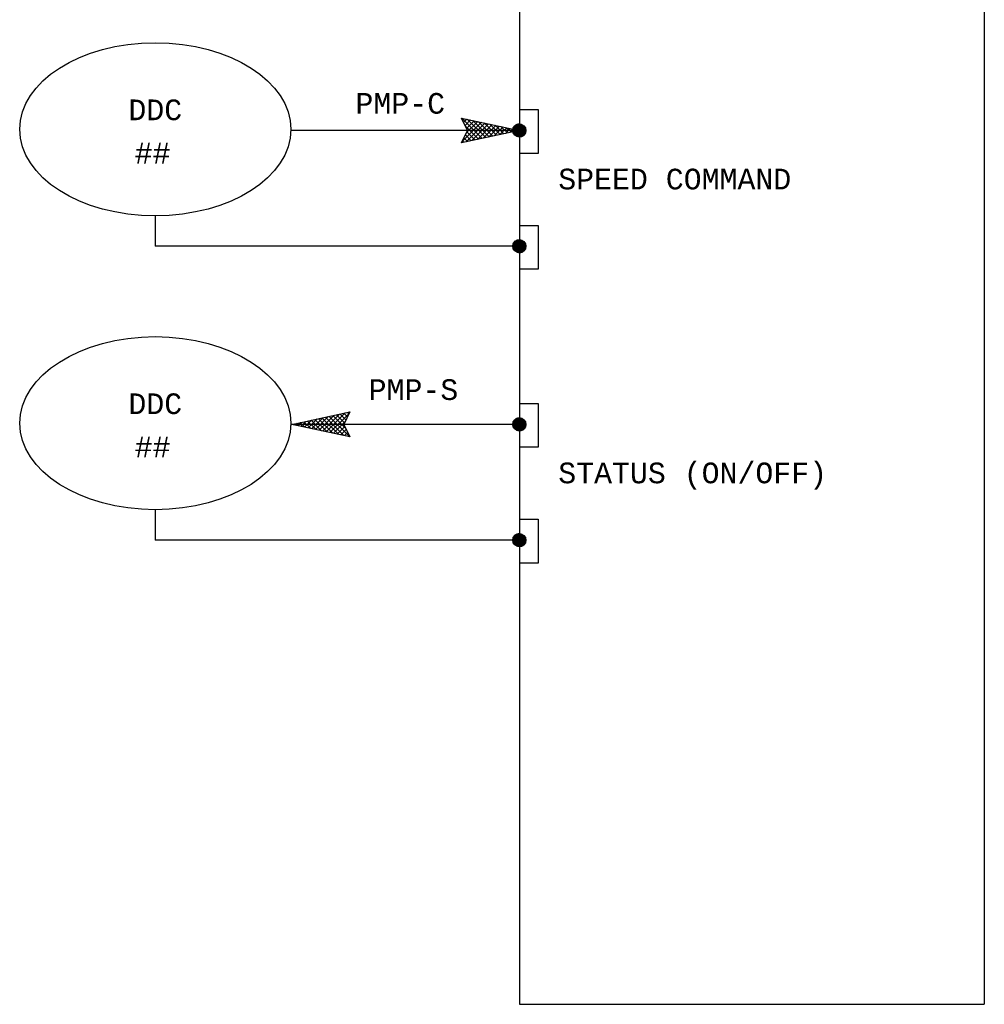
# Model space of a CAD drawing. Header units: inches. Extents: x 12.5 to 32.2, y 0.5 to 16.
# Tile 1 of 2: x 12.5 to 17.2, y 6.4 to 11.2. Entities that reach past the tile are written whole.
import ezdxf
from ezdxf.enums import TextEntityAlignment as Align

# ---------------------------------------------------------------- set-up
doc = ezdxf.new("R2010")
doc.units = ezdxf.units.IN
doc.header["$MEASUREMENT"] = 0
doc.layers.add('M-ANNO-SYMB', color=6, linetype='Continuous', lineweight=30)
doc.layers.add('M-ANNO-TEXT', color=2, linetype='Continuous', lineweight=30)
doc.styles.add('CONTROLTXT', font='monotxt.shx')

# ---------------------------------------------------------------- blocks, each defined once
blk = doc.blocks.new('*U6')
at = {"color": 0}
for p, q in [((10.4849, 6.9662), (10.5488, 7.0301)), ((10.4849, 6.967), (10.5479, 7.0301)), ((10.4849, 6.9644), (10.5505, 7.03)), ((10.4849, 6.9653), (10.5496, 7.03)), ((10.4849, 6.9679), (10.547, 7.03)), ((10.4849, 6.9688), (10.5461, 7.03)), ((10.4849, 6.9698), (10.5452, 7.03)), ((10.485, 6.9636), (10.5514, 7.03)), ((10.485, 6.9627), (10.5522, 7.0299)), ((10.485, 6.9707), (10.5442, 7.0299)), ((10.4851, 6.9619), (10.553, 7.0299)), ((10.4851, 6.9716), (10.5433, 7.0299)), ((10.4851, 6.9611), (10.5538, 7.0298)), ((10.4851, 6.9726), (10.5423, 7.0298)), ((10.4852, 6.9603), (10.5546, 7.0297)), ((10.4852, 6.9736), (10.5413, 7.0297)), ((10.4853, 6.9595), (10.5554, 7.0296)), ((10.4854, 6.9746), (10.5403, 7.0296)), ((10.4854, 6.9587), (10.5562, 7.0295)), ((10.4855, 6.9579), (10.557, 7.0294)), ((10.4855, 6.9756), (10.5393, 7.0294)), ((10.4856, 6.9572), (10.5578, 7.0293)), ((10.4856, 6.9766), (10.5383, 7.0293)), ((10.4857, 6.9564), (10.5585, 7.0292)), ((10.4858, 6.9777), (10.5372, 7.0291)), ((10.4859, 6.9556), (10.5593, 7.0291)), ((10.486, 6.9549), (10.56, 7.0289)), ((10.486, 6.9788), (10.5361, 7.0289)), ((10.4861, 6.9542), (10.5608, 7.0288)), ((10.4862, 6.9799), (10.535, 7.0287)), ((10.4863, 6.9534), (10.5615, 7.0286)), ((10.4865, 6.9527), (10.5622, 7.0285)), ((10.4865, 6.981), (10.5339, 7.0284)), ((10.4866, 6.952), (10.5629, 7.0283)), ((10.4868, 6.9513), (10.5637, 7.0281)), ((10.4868, 6.9822), (10.5327, 7.0281)), ((10.487, 6.9506), (10.5644, 7.028)), ((10.4871, 6.9834), (10.5315, 7.0278)), ((10.4872, 6.9499), (10.565, 7.0278)), ((10.4874, 6.9492), (10.5657, 7.0276)), ((10.4874, 6.9846), (10.5303, 7.0275)), ((10.4876, 6.9485), (10.5664, 7.0274)), ((10.4878, 6.9478), (10.5671, 7.0272)), ((10.4878, 6.9859), (10.529, 7.0271)), ((10.488, 6.9472), (10.5678, 7.0269)), ((10.4882, 6.9465), (10.5684, 7.0267)), ((10.4883, 6.9872), (10.5277, 7.0267)), ((10.4884, 6.9458), (10.5691, 7.0265)), ((10.4887, 6.9452), (10.5697, 7.0263)), ((10.4888, 6.9886), (10.5263, 7.0262)), ((10.4889, 6.9445), (10.5704, 7.026)), ((10.4891, 6.9439), (10.571, 7.0258)), ((10.4893, 6.99), (10.5249, 7.0256)), ((10.4894, 6.9433), (10.5717, 7.0255)), ((10.4897, 6.9426), (10.5723, 7.0253)), ((10.4899, 6.942), (10.5729, 7.025)), ((10.4899, 6.9915), (10.5234, 7.025)), ((10.4902, 6.9414), (10.5735, 7.0248)), ((10.4904, 6.9408), (10.5741, 7.0245)), ((10.4906, 6.9931), (10.5218, 7.0243)), ((10.4907, 6.9402), (10.5747, 7.0242)), ((10.491, 6.9396), (10.5753, 7.0239)), ((10.4913, 6.939), (10.5759, 7.0236)), ((10.4914, 6.9948), (10.5201, 7.0235)), ((10.4916, 6.9384), (10.5765, 7.0233)), ((10.4919, 6.9378), (10.5771, 7.023)), ((10.4922, 6.9372), (10.5777, 7.0227)), ((10.4923, 6.9966), (10.5183, 7.0226)), ((10.4925, 6.9367), (10.5783, 7.0224)), ((10.4928, 6.9361), (10.5789, 7.0221)), ((10.4931, 6.9355), (10.5794, 7.0218)), ((10.4934, 6.935), (10.58, 7.0215)), ((10.4935, 6.9986), (10.5163, 7.0215)), ((10.4938, 6.9344), (10.5805, 7.0212)), ((10.4941, 6.9338), (10.5811, 7.0208)), ((10.4944, 6.9333), (10.5816, 7.0205)), ((10.4948, 6.9328), (10.5822, 7.0201)), ((10.4948, 7.0009), (10.5141, 7.0201)), ((10.4951, 6.9322), (10.5827, 7.0198)), ((10.4955, 6.9317), (10.5832, 7.0194)), ((10.4958, 6.9312), (10.5838, 7.0191)), ((10.4962, 6.9306), (10.5843, 7.0187)), ((10.4966, 6.9301), (10.5848, 7.0184)), ((10.4967, 7.0036), (10.5113, 7.0182)), ((10.4969, 6.9296), (10.5853, 7.018)), ((10.4973, 6.9291), (10.5858, 7.0176)), ((10.4977, 6.9286), (10.5863, 7.0172)), ((10.4981, 6.9281), (10.5868, 7.0169)), ((10.4985, 6.9276), (10.5873, 7.0165)), ((10.4989, 6.9271), (10.5878, 7.0161)), ((10.4992, 6.9266), (10.5883, 7.0157)), ((10.4996, 6.9261), (10.5888, 7.0153)), ((10.4998, 7.0076), (10.5074, 7.0151)), ((10.5001, 6.9256), (10.5893, 7.0149)), ((10.5005, 6.9252), (10.5898, 7.0145)), ((10.5009, 6.9247), (10.5902, 7.0141)), ((10.5013, 6.9242), (10.5907, 7.0136)), ((10.5017, 6.9238), (10.5912, 7.0132)), ((10.5021, 6.9233), (10.5916, 7.0128)), ((10.5026, 6.9229), (10.5921, 7.0124)), ((10.503, 6.9224), (10.5925, 7.0119)), ((10.5035, 6.922), (10.593, 7.0115)), ((10.5039, 6.9215), (10.5934, 7.011)), ((10.5043, 6.9211), (10.5938, 7.0106)), ((10.5048, 6.9207), (10.5943, 7.0101)), ((10.5053, 6.9202), (10.5947, 7.0097)), ((10.5057, 6.9198), (10.5951, 7.0092)), ((10.5062, 6.9194), (10.5955, 7.0087)), ((10.5067, 6.919), (10.5959, 7.0083)), ((10.5071, 6.9186), (10.5963, 7.0078)), ((10.5076, 6.9182), (10.5968, 7.0073)), ((10.5081, 6.9178), (10.5972, 7.0068)), ((10.5086, 6.9174), (10.5975, 7.0063)), ((10.5091, 6.917), (10.5979, 7.0059)), ((10.5096, 6.9166), (10.5983, 7.0054)), ((10.5101, 6.9162), (10.5987, 7.0049)), ((10.5106, 6.9158), (10.5991, 7.0043)), ((10.5111, 6.9155), (10.5995, 7.0038)), ((10.5116, 6.9151), (10.5998, 7.0033)), ((10.5121, 6.9147), (10.6002, 7.0028)), ((10.5127, 6.9144), (10.6006, 7.0023)), ((10.5132, 6.914), (10.6009, 7.0017)), ((10.5137, 6.9137), (10.6013, 7.0012)), ((10.5143, 6.9133), (10.6016, 7.0007)), ((10.5148, 6.913), (10.6019, 7.0001)), ((10.5153, 6.9127), (10.6023, 6.9996)), ((10.5159, 6.9123), (10.6026, 6.999)), ((10.5165, 6.912), (10.6029, 6.9985)), ((10.517, 6.9117), (10.6033, 6.9979)), ((10.5176, 6.9114), (10.6036, 6.9973)), ((10.5182, 6.911), (10.6039, 6.9968)), ((10.5187, 6.9107), (10.6042, 6.9962)), ((10.5193, 6.9104), (10.6045, 6.9956)), ((10.5199, 6.9101), (10.6048, 6.995)), ((10.5205, 6.9098), (10.6051, 6.9944)), ((10.5211, 6.9096), (10.6054, 6.9938)), ((10.5217, 6.9093), (10.6057, 6.9932)), ((10.5223, 6.909), (10.6059, 6.9926)), ((10.5229, 6.9087), (10.6062, 6.992)), ((10.5235, 6.9085), (10.6065, 6.9914)), ((10.5242, 6.9082), (10.6067, 6.9908)), ((10.5248, 6.908), (10.607, 6.9901)), ((10.5254, 6.9077), (10.6072, 6.9895)), ((10.5261, 6.9075), (10.6075, 6.9889)), ((10.5267, 6.9072), (10.6077, 6.9882)), ((10.5274, 6.907), (10.6079, 6.9876)), ((10.528, 6.9068), (10.6082, 6.9869)), ((10.5287, 6.9066), (10.6084, 6.9862)), ((10.5294, 6.9063), (10.6086, 6.9856)), ((10.53, 6.9061), (10.6088, 6.9849)), ((10.5307, 6.9059), (10.609, 6.9842)), ((10.5314, 6.9057), (10.6092, 6.9835)), ((10.5321, 6.9056), (10.6094, 6.9828)), ((10.5328, 6.9054), (10.6096, 6.9821)), ((10.5335, 6.9052), (10.6097, 6.9814)), ((10.5342, 6.905), (10.6099, 6.9807)), ((10.535, 6.9049), (10.6101, 6.98)), ((10.5357, 6.9047), (10.6102, 6.9792)), ((10.5364, 6.9046), (10.6104, 6.9785)), ((10.5372, 6.9044), (10.6105, 6.9777)), ((10.5379, 6.9043), (10.6106, 6.977)), ((10.5387, 6.9042), (10.6107, 6.9762)), ((10.5395, 6.9041), (10.6109, 6.9755)), ((10.5403, 6.904), (10.611, 6.9747)), ((10.541, 6.9039), (10.611, 6.9739)), ((10.5418, 6.9038), (10.6111, 6.9731)), ((10.5427, 6.9037), (10.6112, 6.9723)), ((10.5435, 6.9037), (10.6113, 6.9715)), ((10.5443, 6.9036), (10.6113, 6.9706)), ((10.5451, 6.9036), (10.6114, 6.9698)), ((10.546, 6.9035), (10.6114, 6.9689)), ((10.5468, 6.9035), (10.6114, 6.9681)), ((10.5477, 6.9035), (10.6114, 6.9672)), ((10.5486, 6.9035), (10.6114, 6.9663)), ((10.5495, 6.9035), (10.6114, 6.9654)), ((10.5504, 6.9035), (10.6114, 6.9645)), ((10.5513, 6.9036), (10.6114, 6.9636)), ((10.5523, 6.9036), (10.6113, 6.9627)), ((10.5532, 6.9037), (10.6112, 6.9617)), ((10.5542, 6.9038), (10.6112, 6.9607)), ((10.5552, 6.9039), (10.6111, 6.9598)), ((10.5562, 6.904), (10.6109, 6.9588)), ((10.5572, 6.9041), (10.6108, 6.9577)), ((10.5582, 6.9043), (10.6106, 6.9567)), ((10.5593, 6.9045), (10.6105, 6.9556)), ((10.5604, 6.9047), (10.6103, 6.9545)), ((10.5615, 6.9049), (10.61, 6.9534)), ((10.5627, 6.9052), (10.6098, 6.9523)), ((10.5638, 6.9054), (10.6095, 6.9511)), ((10.565, 6.9058), (10.6092, 6.9499)), ((10.5663, 6.9061), (10.6088, 6.9487)), ((10.5676, 6.9065), (10.6084, 6.9474)), ((10.5689, 6.907), (10.608, 6.9461)), ((10.5703, 6.9075), (10.6075, 6.9447)), ((10.5717, 6.908), (10.6069, 6.9432)), ((10.5732, 6.9086), (10.6063, 6.9417)), ((10.5748, 6.9094), (10.6056, 6.9401)), ((10.5765, 6.9102), (10.6047, 6.9384)), ((10.5784, 6.9112), (10.6038, 6.9366)), ((10.5804, 6.9123), (10.6026, 6.9345)), ((10.5828, 6.9138), (10.6012, 6.9322)), ((10.5856, 6.9158), (10.5992, 6.9293)), ((10.5903, 6.9195), (10.5954, 6.9246))]:
    blk.add_line(p, q, dxfattribs=at)
blk = doc.blocks.new('*U3')
at = {"color": 0}
for p, q in [((10.4849, 6.9662), (10.5488, 7.0301)), ((10.4849, 6.967), (10.5479, 7.0301)), ((10.4849, 6.9644), (10.5505, 7.03)), ((10.4849, 6.9653), (10.5496, 7.03)), ((10.4849, 6.9679), (10.547, 7.03)), ((10.4849, 6.9688), (10.5461, 7.03)), ((10.4849, 6.9698), (10.5452, 7.03)), ((10.485, 6.9636), (10.5514, 7.03)), ((10.485, 6.9627), (10.5522, 7.0299)), ((10.485, 6.9707), (10.5442, 7.0299)), ((10.4851, 6.9619), (10.553, 7.0299)), ((10.4851, 6.9716), (10.5433, 7.0299)), ((10.4851, 6.9611), (10.5538, 7.0298)), ((10.4851, 6.9726), (10.5423, 7.0298)), ((10.4852, 6.9603), (10.5546, 7.0297)), ((10.4852, 6.9736), (10.5413, 7.0297)), ((10.4853, 6.9595), (10.5554, 7.0296)), ((10.4854, 6.9746), (10.5403, 7.0296)), ((10.4854, 6.9587), (10.5562, 7.0295)), ((10.4855, 6.9579), (10.557, 7.0294)), ((10.4855, 6.9756), (10.5393, 7.0294)), ((10.4856, 6.9572), (10.5578, 7.0293)), ((10.4856, 6.9766), (10.5383, 7.0293)), ((10.4857, 6.9564), (10.5585, 7.0292)), ((10.4858, 6.9777), (10.5372, 7.0291)), ((10.4859, 6.9556), (10.5593, 7.0291)), ((10.486, 6.9549), (10.56, 7.0289)), ((10.486, 6.9788), (10.5361, 7.0289)), ((10.4861, 6.9542), (10.5608, 7.0288)), ((10.4862, 6.9799), (10.535, 7.0287)), ((10.4863, 6.9534), (10.5615, 7.0286)), ((10.4865, 6.9527), (10.5622, 7.0285)), ((10.4865, 6.981), (10.5339, 7.0284)), ((10.4866, 6.952), (10.5629, 7.0283)), ((10.4868, 6.9513), (10.5637, 7.0281)), ((10.4868, 6.9822), (10.5327, 7.0281)), ((10.487, 6.9506), (10.5644, 7.028)), ((10.4871, 6.9834), (10.5315, 7.0278)), ((10.4872, 6.9499), (10.565, 7.0278)), ((10.4874, 6.9492), (10.5657, 7.0276)), ((10.4874, 6.9846), (10.5303, 7.0275)), ((10.4876, 6.9485), (10.5664, 7.0274)), ((10.4878, 6.9478), (10.5671, 7.0272)), ((10.4878, 6.9859), (10.529, 7.0271)), ((10.488, 6.9472), (10.5678, 7.0269)), ((10.4882, 6.9465), (10.5684, 7.0267)), ((10.4883, 6.9872), (10.5277, 7.0267)), ((10.4884, 6.9458), (10.5691, 7.0265)), ((10.4887, 6.9452), (10.5697, 7.0263)), ((10.4888, 6.9886), (10.5263, 7.0262)), ((10.4889, 6.9445), (10.5704, 7.026)), ((10.4891, 6.9439), (10.571, 7.0258)), ((10.4893, 6.99), (10.5249, 7.0256)), ((10.4894, 6.9433), (10.5717, 7.0255)), ((10.4897, 6.9426), (10.5723, 7.0253)), ((10.4899, 6.942), (10.5729, 7.025)), ((10.4899, 6.9915), (10.5234, 7.025)), ((10.4902, 6.9414), (10.5735, 7.0248)), ((10.4904, 6.9408), (10.5741, 7.0245)), ((10.4906, 6.9931), (10.5218, 7.0243)), ((10.4907, 6.9402), (10.5747, 7.0242)), ((10.491, 6.9396), (10.5753, 7.0239)), ((10.4913, 6.939), (10.5759, 7.0236)), ((10.4914, 6.9948), (10.5201, 7.0235)), ((10.4916, 6.9384), (10.5765, 7.0233)), ((10.4919, 6.9378), (10.5771, 7.023)), ((10.4922, 6.9372), (10.5777, 7.0227)), ((10.4923, 6.9966), (10.5183, 7.0226)), ((10.4925, 6.9367), (10.5783, 7.0224)), ((10.4928, 6.9361), (10.5789, 7.0221)), ((10.4931, 6.9355), (10.5794, 7.0218)), ((10.4934, 6.935), (10.58, 7.0215)), ((10.4935, 6.9986), (10.5163, 7.0215)), ((10.4938, 6.9344), (10.5805, 7.0212)), ((10.4941, 6.9338), (10.5811, 7.0208)), ((10.4944, 6.9333), (10.5816, 7.0205)), ((10.4948, 6.9328), (10.5822, 7.0201)), ((10.4948, 7.0009), (10.5141, 7.0201)), ((10.4951, 6.9322), (10.5827, 7.0198)), ((10.4955, 6.9317), (10.5832, 7.0194)), ((10.4958, 6.9312), (10.5838, 7.0191)), ((10.4962, 6.9306), (10.5843, 7.0187)), ((10.4966, 6.9301), (10.5848, 7.0184)), ((10.4967, 7.0036), (10.5113, 7.0182)), ((10.4969, 6.9296), (10.5853, 7.018)), ((10.4973, 6.9291), (10.5858, 7.0176)), ((10.4977, 6.9286), (10.5863, 7.0172)), ((10.4981, 6.9281), (10.5868, 7.0169)), ((10.4985, 6.9276), (10.5873, 7.0165)), ((10.4989, 6.9271), (10.5878, 7.0161)), ((10.4992, 6.9266), (10.5883, 7.0157)), ((10.4996, 6.9261), (10.5888, 7.0153)), ((10.4998, 7.0076), (10.5074, 7.0151)), ((10.5001, 6.9256), (10.5893, 7.0149)), ((10.5005, 6.9252), (10.5898, 7.0145)), ((10.5009, 6.9247), (10.5902, 7.0141)), ((10.5013, 6.9242), (10.5907, 7.0136)), ((10.5017, 6.9238), (10.5912, 7.0132)), ((10.5021, 6.9233), (10.5916, 7.0128)), ((10.5026, 6.9229), (10.5921, 7.0124)), ((10.503, 6.9224), (10.5925, 7.0119)), ((10.5035, 6.922), (10.593, 7.0115)), ((10.5039, 6.9215), (10.5934, 7.011)), ((10.5043, 6.9211), (10.5938, 7.0106)), ((10.5048, 6.9207), (10.5943, 7.0101)), ((10.5053, 6.9202), (10.5947, 7.0097)), ((10.5057, 6.9198), (10.5951, 7.0092)), ((10.5062, 6.9194), (10.5955, 7.0087)), ((10.5067, 6.919), (10.5959, 7.0083)), ((10.5071, 6.9186), (10.5963, 7.0078)), ((10.5076, 6.9182), (10.5968, 7.0073)), ((10.5081, 6.9178), (10.5972, 7.0068)), ((10.5086, 6.9174), (10.5975, 7.0063)), ((10.5091, 6.917), (10.5979, 7.0059)), ((10.5096, 6.9166), (10.5983, 7.0054)), ((10.5101, 6.9162), (10.5987, 7.0049)), ((10.5106, 6.9158), (10.5991, 7.0043)), ((10.5111, 6.9155), (10.5995, 7.0038)), ((10.5116, 6.9151), (10.5998, 7.0033)), ((10.5121, 6.9147), (10.6002, 7.0028)), ((10.5127, 6.9144), (10.6006, 7.0023)), ((10.5132, 6.914), (10.6009, 7.0017)), ((10.5137, 6.9137), (10.6013, 7.0012)), ((10.5143, 6.9133), (10.6016, 7.0007)), ((10.5148, 6.913), (10.6019, 7.0001)), ((10.5153, 6.9127), (10.6023, 6.9996)), ((10.5159, 6.9123), (10.6026, 6.999)), ((10.5165, 6.912), (10.6029, 6.9985)), ((10.517, 6.9117), (10.6033, 6.9979)), ((10.5176, 6.9114), (10.6036, 6.9973)), ((10.5182, 6.911), (10.6039, 6.9968)), ((10.5187, 6.9107), (10.6042, 6.9962)), ((10.5193, 6.9104), (10.6045, 6.9956)), ((10.5199, 6.9101), (10.6048, 6.995)), ((10.5205, 6.9098), (10.6051, 6.9944)), ((10.5211, 6.9096), (10.6054, 6.9938)), ((10.5217, 6.9093), (10.6057, 6.9932)), ((10.5223, 6.909), (10.6059, 6.9926)), ((10.5229, 6.9087), (10.6062, 6.992)), ((10.5235, 6.9085), (10.6065, 6.9914)), ((10.5242, 6.9082), (10.6067, 6.9908)), ((10.5248, 6.908), (10.607, 6.9901)), ((10.5254, 6.9077), (10.6072, 6.9895)), ((10.5261, 6.9075), (10.6075, 6.9889)), ((10.5267, 6.9072), (10.6077, 6.9882)), ((10.5274, 6.907), (10.6079, 6.9876)), ((10.528, 6.9068), (10.6082, 6.9869)), ((10.5287, 6.9066), (10.6084, 6.9862)), ((10.5294, 6.9063), (10.6086, 6.9856)), ((10.53, 6.9061), (10.6088, 6.9849)), ((10.5307, 6.9059), (10.609, 6.9842)), ((10.5314, 6.9057), (10.6092, 6.9835)), ((10.5321, 6.9056), (10.6094, 6.9828)), ((10.5328, 6.9054), (10.6096, 6.9821)), ((10.5335, 6.9052), (10.6097, 6.9814)), ((10.5342, 6.905), (10.6099, 6.9807)), ((10.535, 6.9049), (10.6101, 6.98)), ((10.5357, 6.9047), (10.6102, 6.9792)), ((10.5364, 6.9046), (10.6104, 6.9785)), ((10.5372, 6.9044), (10.6105, 6.9777)), ((10.5379, 6.9043), (10.6106, 6.977)), ((10.5387, 6.9042), (10.6107, 6.9762)), ((10.5395, 6.9041), (10.6109, 6.9755)), ((10.5403, 6.904), (10.611, 6.9747)), ((10.541, 6.9039), (10.611, 6.9739)), ((10.5418, 6.9038), (10.6111, 6.9731)), ((10.5427, 6.9037), (10.6112, 6.9723)), ((10.5435, 6.9037), (10.6113, 6.9715)), ((10.5443, 6.9036), (10.6113, 6.9706)), ((10.5451, 6.9036), (10.6114, 6.9698)), ((10.546, 6.9035), (10.6114, 6.9689)), ((10.5468, 6.9035), (10.6114, 6.9681)), ((10.5477, 6.9035), (10.6114, 6.9672)), ((10.5486, 6.9035), (10.6114, 6.9663)), ((10.5495, 6.9035), (10.6114, 6.9654)), ((10.5504, 6.9035), (10.6114, 6.9645)), ((10.5513, 6.9036), (10.6114, 6.9636)), ((10.5523, 6.9036), (10.6113, 6.9627)), ((10.5532, 6.9037), (10.6112, 6.9617)), ((10.5542, 6.9038), (10.6112, 6.9607)), ((10.5552, 6.9039), (10.6111, 6.9598)), ((10.5562, 6.904), (10.6109, 6.9588)), ((10.5572, 6.9041), (10.6108, 6.9577)), ((10.5582, 6.9043), (10.6106, 6.9567)), ((10.5593, 6.9045), (10.6105, 6.9556)), ((10.5604, 6.9047), (10.6103, 6.9545)), ((10.5615, 6.9049), (10.61, 6.9534)), ((10.5627, 6.9052), (10.6098, 6.9523)), ((10.5638, 6.9054), (10.6095, 6.9511)), ((10.565, 6.9058), (10.6092, 6.9499)), ((10.5663, 6.9061), (10.6088, 6.9487)), ((10.5676, 6.9065), (10.6084, 6.9474)), ((10.5689, 6.907), (10.608, 6.9461)), ((10.5703, 6.9075), (10.6075, 6.9447)), ((10.5717, 6.908), (10.6069, 6.9432)), ((10.5732, 6.9086), (10.6063, 6.9417)), ((10.5748, 6.9094), (10.6056, 6.9401)), ((10.5765, 6.9102), (10.6047, 6.9384)), ((10.5784, 6.9112), (10.6038, 6.9366)), ((10.5804, 6.9123), (10.6026, 6.9345)), ((10.5828, 6.9138), (10.6012, 6.9322)), ((10.5856, 6.9158), (10.5992, 6.9293)), ((10.5903, 6.9195), (10.5954, 6.9246))]:
    blk.add_line(p, q, dxfattribs=at)
blk = doc.blocks.new('*U5')
at = {"color": 0}
for p, q in [((10.4849, 6.9662), (10.5488, 7.0301)), ((10.4849, 6.967), (10.5479, 7.0301)), ((10.4849, 6.9644), (10.5505, 7.03)), ((10.4849, 6.9653), (10.5496, 7.03)), ((10.4849, 6.9679), (10.547, 7.03)), ((10.4849, 6.9688), (10.5461, 7.03)), ((10.4849, 6.9698), (10.5452, 7.03)), ((10.485, 6.9636), (10.5514, 7.03)), ((10.485, 6.9627), (10.5522, 7.0299)), ((10.485, 6.9707), (10.5442, 7.0299)), ((10.4851, 6.9619), (10.553, 7.0299)), ((10.4851, 6.9716), (10.5433, 7.0299)), ((10.4851, 6.9611), (10.5538, 7.0298)), ((10.4851, 6.9726), (10.5423, 7.0298)), ((10.4852, 6.9603), (10.5546, 7.0297)), ((10.4852, 6.9736), (10.5413, 7.0297)), ((10.4853, 6.9595), (10.5554, 7.0296)), ((10.4854, 6.9746), (10.5403, 7.0296)), ((10.4854, 6.9587), (10.5562, 7.0295)), ((10.4855, 6.9579), (10.557, 7.0294)), ((10.4855, 6.9756), (10.5393, 7.0294)), ((10.4856, 6.9572), (10.5578, 7.0293)), ((10.4856, 6.9766), (10.5383, 7.0293)), ((10.4857, 6.9564), (10.5585, 7.0292)), ((10.4858, 6.9777), (10.5372, 7.0291)), ((10.4859, 6.9556), (10.5593, 7.0291)), ((10.486, 6.9549), (10.56, 7.0289)), ((10.486, 6.9788), (10.5361, 7.0289)), ((10.4861, 6.9542), (10.5608, 7.0288)), ((10.4862, 6.9799), (10.535, 7.0287)), ((10.4863, 6.9534), (10.5615, 7.0286)), ((10.4865, 6.9527), (10.5622, 7.0285)), ((10.4865, 6.981), (10.5339, 7.0284)), ((10.4866, 6.952), (10.5629, 7.0283)), ((10.4868, 6.9513), (10.5637, 7.0281)), ((10.4868, 6.9822), (10.5327, 7.0281)), ((10.487, 6.9506), (10.5644, 7.028)), ((10.4871, 6.9834), (10.5315, 7.0278)), ((10.4872, 6.9499), (10.565, 7.0278)), ((10.4874, 6.9492), (10.5657, 7.0276)), ((10.4874, 6.9846), (10.5303, 7.0275)), ((10.4876, 6.9485), (10.5664, 7.0274)), ((10.4878, 6.9478), (10.5671, 7.0272)), ((10.4878, 6.9859), (10.529, 7.0271)), ((10.488, 6.9472), (10.5678, 7.0269)), ((10.4882, 6.9465), (10.5684, 7.0267)), ((10.4883, 6.9872), (10.5277, 7.0267)), ((10.4884, 6.9458), (10.5691, 7.0265)), ((10.4887, 6.9452), (10.5697, 7.0263)), ((10.4888, 6.9886), (10.5263, 7.0262)), ((10.4889, 6.9445), (10.5704, 7.026)), ((10.4891, 6.9439), (10.571, 7.0258)), ((10.4893, 6.99), (10.5249, 7.0256)), ((10.4894, 6.9433), (10.5717, 7.0255)), ((10.4897, 6.9426), (10.5723, 7.0253)), ((10.4899, 6.942), (10.5729, 7.025)), ((10.4899, 6.9915), (10.5234, 7.025)), ((10.4902, 6.9414), (10.5735, 7.0248)), ((10.4904, 6.9408), (10.5741, 7.0245)), ((10.4906, 6.9931), (10.5218, 7.0243)), ((10.4907, 6.9402), (10.5747, 7.0242)), ((10.491, 6.9396), (10.5753, 7.0239)), ((10.4913, 6.939), (10.5759, 7.0236)), ((10.4914, 6.9948), (10.5201, 7.0235)), ((10.4916, 6.9384), (10.5765, 7.0233)), ((10.4919, 6.9378), (10.5771, 7.023)), ((10.4922, 6.9372), (10.5777, 7.0227)), ((10.4923, 6.9966), (10.5183, 7.0226)), ((10.4925, 6.9367), (10.5783, 7.0224)), ((10.4928, 6.9361), (10.5789, 7.0221)), ((10.4931, 6.9355), (10.5794, 7.0218)), ((10.4934, 6.935), (10.58, 7.0215)), ((10.4935, 6.9986), (10.5163, 7.0215)), ((10.4938, 6.9344), (10.5805, 7.0212)), ((10.4941, 6.9338), (10.5811, 7.0208)), ((10.4944, 6.9333), (10.5816, 7.0205)), ((10.4948, 6.9328), (10.5822, 7.0201)), ((10.4948, 7.0009), (10.5141, 7.0201)), ((10.4951, 6.9322), (10.5827, 7.0198)), ((10.4955, 6.9317), (10.5832, 7.0194)), ((10.4958, 6.9312), (10.5838, 7.0191)), ((10.4962, 6.9306), (10.5843, 7.0187)), ((10.4966, 6.9301), (10.5848, 7.0184)), ((10.4967, 7.0036), (10.5113, 7.0182)), ((10.4969, 6.9296), (10.5853, 7.018)), ((10.4973, 6.9291), (10.5858, 7.0176)), ((10.4977, 6.9286), (10.5863, 7.0172)), ((10.4981, 6.9281), (10.5868, 7.0169)), ((10.4985, 6.9276), (10.5873, 7.0165)), ((10.4989, 6.9271), (10.5878, 7.0161)), ((10.4992, 6.9266), (10.5883, 7.0157)), ((10.4996, 6.9261), (10.5888, 7.0153)), ((10.4998, 7.0076), (10.5074, 7.0151)), ((10.5001, 6.9256), (10.5893, 7.0149)), ((10.5005, 6.9252), (10.5898, 7.0145)), ((10.5009, 6.9247), (10.5902, 7.0141)), ((10.5013, 6.9242), (10.5907, 7.0136)), ((10.5017, 6.9238), (10.5912, 7.0132)), ((10.5021, 6.9233), (10.5916, 7.0128)), ((10.5026, 6.9229), (10.5921, 7.0124)), ((10.503, 6.9224), (10.5925, 7.0119)), ((10.5035, 6.922), (10.593, 7.0115)), ((10.5039, 6.9215), (10.5934, 7.011)), ((10.5043, 6.9211), (10.5938, 7.0106)), ((10.5048, 6.9207), (10.5943, 7.0101)), ((10.5053, 6.9202), (10.5947, 7.0097)), ((10.5057, 6.9198), (10.5951, 7.0092)), ((10.5062, 6.9194), (10.5955, 7.0087)), ((10.5067, 6.919), (10.5959, 7.0083)), ((10.5071, 6.9186), (10.5963, 7.0078)), ((10.5076, 6.9182), (10.5968, 7.0073)), ((10.5081, 6.9178), (10.5972, 7.0068)), ((10.5086, 6.9174), (10.5975, 7.0063)), ((10.5091, 6.917), (10.5979, 7.0059)), ((10.5096, 6.9166), (10.5983, 7.0054)), ((10.5101, 6.9162), (10.5987, 7.0049)), ((10.5106, 6.9158), (10.5991, 7.0043)), ((10.5111, 6.9155), (10.5995, 7.0038)), ((10.5116, 6.9151), (10.5998, 7.0033)), ((10.5121, 6.9147), (10.6002, 7.0028)), ((10.5127, 6.9144), (10.6006, 7.0023)), ((10.5132, 6.914), (10.6009, 7.0017)), ((10.5137, 6.9137), (10.6013, 7.0012)), ((10.5143, 6.9133), (10.6016, 7.0007)), ((10.5148, 6.913), (10.6019, 7.0001)), ((10.5153, 6.9127), (10.6023, 6.9996)), ((10.5159, 6.9123), (10.6026, 6.999)), ((10.5165, 6.912), (10.6029, 6.9985)), ((10.517, 6.9117), (10.6033, 6.9979)), ((10.5176, 6.9114), (10.6036, 6.9973)), ((10.5182, 6.911), (10.6039, 6.9968)), ((10.5187, 6.9107), (10.6042, 6.9962)), ((10.5193, 6.9104), (10.6045, 6.9956)), ((10.5199, 6.9101), (10.6048, 6.995)), ((10.5205, 6.9098), (10.6051, 6.9944)), ((10.5211, 6.9096), (10.6054, 6.9938)), ((10.5217, 6.9093), (10.6057, 6.9932)), ((10.5223, 6.909), (10.6059, 6.9926)), ((10.5229, 6.9087), (10.6062, 6.992)), ((10.5235, 6.9085), (10.6065, 6.9914)), ((10.5242, 6.9082), (10.6067, 6.9908)), ((10.5248, 6.908), (10.607, 6.9901)), ((10.5254, 6.9077), (10.6072, 6.9895)), ((10.5261, 6.9075), (10.6075, 6.9889)), ((10.5267, 6.9072), (10.6077, 6.9882)), ((10.5274, 6.907), (10.6079, 6.9876)), ((10.528, 6.9068), (10.6082, 6.9869)), ((10.5287, 6.9066), (10.6084, 6.9862)), ((10.5294, 6.9063), (10.6086, 6.9856)), ((10.53, 6.9061), (10.6088, 6.9849)), ((10.5307, 6.9059), (10.609, 6.9842)), ((10.5314, 6.9057), (10.6092, 6.9835)), ((10.5321, 6.9056), (10.6094, 6.9828)), ((10.5328, 6.9054), (10.6096, 6.9821)), ((10.5335, 6.9052), (10.6097, 6.9814)), ((10.5342, 6.905), (10.6099, 6.9807)), ((10.535, 6.9049), (10.6101, 6.98)), ((10.5357, 6.9047), (10.6102, 6.9792)), ((10.5364, 6.9046), (10.6104, 6.9785)), ((10.5372, 6.9044), (10.6105, 6.9777)), ((10.5379, 6.9043), (10.6106, 6.977)), ((10.5387, 6.9042), (10.6107, 6.9762)), ((10.5395, 6.9041), (10.6109, 6.9755)), ((10.5403, 6.904), (10.611, 6.9747)), ((10.541, 6.9039), (10.611, 6.9739)), ((10.5418, 6.9038), (10.6111, 6.9731)), ((10.5427, 6.9037), (10.6112, 6.9723)), ((10.5435, 6.9037), (10.6113, 6.9715)), ((10.5443, 6.9036), (10.6113, 6.9706)), ((10.5451, 6.9036), (10.6114, 6.9698)), ((10.546, 6.9035), (10.6114, 6.9689)), ((10.5468, 6.9035), (10.6114, 6.9681)), ((10.5477, 6.9035), (10.6114, 6.9672)), ((10.5486, 6.9035), (10.6114, 6.9663)), ((10.5495, 6.9035), (10.6114, 6.9654)), ((10.5504, 6.9035), (10.6114, 6.9645)), ((10.5513, 6.9036), (10.6114, 6.9636)), ((10.5523, 6.9036), (10.6113, 6.9627)), ((10.5532, 6.9037), (10.6112, 6.9617)), ((10.5542, 6.9038), (10.6112, 6.9607)), ((10.5552, 6.9039), (10.6111, 6.9598)), ((10.5562, 6.904), (10.6109, 6.9588)), ((10.5572, 6.9041), (10.6108, 6.9577)), ((10.5582, 6.9043), (10.6106, 6.9567)), ((10.5593, 6.9045), (10.6105, 6.9556)), ((10.5604, 6.9047), (10.6103, 6.9545)), ((10.5615, 6.9049), (10.61, 6.9534)), ((10.5627, 6.9052), (10.6098, 6.9523)), ((10.5638, 6.9054), (10.6095, 6.9511)), ((10.565, 6.9058), (10.6092, 6.9499)), ((10.5663, 6.9061), (10.6088, 6.9487)), ((10.5676, 6.9065), (10.6084, 6.9474)), ((10.5689, 6.907), (10.608, 6.9461)), ((10.5703, 6.9075), (10.6075, 6.9447)), ((10.5717, 6.908), (10.6069, 6.9432)), ((10.5732, 6.9086), (10.6063, 6.9417)), ((10.5748, 6.9094), (10.6056, 6.9401)), ((10.5765, 6.9102), (10.6047, 6.9384)), ((10.5784, 6.9112), (10.6038, 6.9366)), ((10.5804, 6.9123), (10.6026, 6.9345)), ((10.5828, 6.9138), (10.6012, 6.9322)), ((10.5856, 6.9158), (10.5992, 6.9293)), ((10.5903, 6.9195), (10.5954, 6.9246))]:
    blk.add_line(p, q, dxfattribs=at)
blk = doc.blocks.new('*U2')
at = {"color": 0}
for p, q in [((10.4849, 6.9662), (10.5488, 7.0301)), ((10.4849, 6.967), (10.5479, 7.0301)), ((10.4849, 6.9644), (10.5505, 7.03)), ((10.4849, 6.9653), (10.5496, 7.03)), ((10.4849, 6.9679), (10.547, 7.03)), ((10.4849, 6.9688), (10.5461, 7.03)), ((10.4849, 6.9698), (10.5452, 7.03)), ((10.485, 6.9636), (10.5514, 7.03)), ((10.485, 6.9627), (10.5522, 7.0299)), ((10.485, 6.9707), (10.5442, 7.0299)), ((10.4851, 6.9619), (10.553, 7.0299)), ((10.4851, 6.9716), (10.5433, 7.0299)), ((10.4851, 6.9611), (10.5538, 7.0298)), ((10.4851, 6.9726), (10.5423, 7.0298)), ((10.4852, 6.9603), (10.5546, 7.0297)), ((10.4852, 6.9736), (10.5413, 7.0297)), ((10.4853, 6.9595), (10.5554, 7.0296)), ((10.4854, 6.9746), (10.5403, 7.0296)), ((10.4854, 6.9587), (10.5562, 7.0295)), ((10.4855, 6.9579), (10.557, 7.0294)), ((10.4855, 6.9756), (10.5393, 7.0294)), ((10.4856, 6.9572), (10.5578, 7.0293)), ((10.4856, 6.9766), (10.5383, 7.0293)), ((10.4857, 6.9564), (10.5585, 7.0292)), ((10.4858, 6.9777), (10.5372, 7.0291)), ((10.4859, 6.9556), (10.5593, 7.0291)), ((10.486, 6.9549), (10.56, 7.0289)), ((10.486, 6.9788), (10.5361, 7.0289)), ((10.4861, 6.9542), (10.5608, 7.0288)), ((10.4862, 6.9799), (10.535, 7.0287)), ((10.4863, 6.9534), (10.5615, 7.0286)), ((10.4865, 6.9527), (10.5622, 7.0285)), ((10.4865, 6.981), (10.5339, 7.0284)), ((10.4866, 6.952), (10.5629, 7.0283)), ((10.4868, 6.9513), (10.5637, 7.0281)), ((10.4868, 6.9822), (10.5327, 7.0281)), ((10.487, 6.9506), (10.5644, 7.028)), ((10.4871, 6.9834), (10.5315, 7.0278)), ((10.4872, 6.9499), (10.565, 7.0278)), ((10.4874, 6.9492), (10.5657, 7.0276)), ((10.4874, 6.9846), (10.5303, 7.0275)), ((10.4876, 6.9485), (10.5664, 7.0274)), ((10.4878, 6.9478), (10.5671, 7.0272)), ((10.4878, 6.9859), (10.529, 7.0271)), ((10.488, 6.9472), (10.5678, 7.0269)), ((10.4882, 6.9465), (10.5684, 7.0267)), ((10.4883, 6.9872), (10.5277, 7.0267)), ((10.4884, 6.9458), (10.5691, 7.0265)), ((10.4887, 6.9452), (10.5697, 7.0263)), ((10.4888, 6.9886), (10.5263, 7.0262)), ((10.4889, 6.9445), (10.5704, 7.026)), ((10.4891, 6.9439), (10.571, 7.0258)), ((10.4893, 6.99), (10.5249, 7.0256)), ((10.4894, 6.9433), (10.5717, 7.0255)), ((10.4897, 6.9426), (10.5723, 7.0253)), ((10.4899, 6.942), (10.5729, 7.025)), ((10.4899, 6.9915), (10.5234, 7.025)), ((10.4902, 6.9414), (10.5735, 7.0248)), ((10.4904, 6.9408), (10.5741, 7.0245)), ((10.4906, 6.9931), (10.5218, 7.0243)), ((10.4907, 6.9402), (10.5747, 7.0242)), ((10.491, 6.9396), (10.5753, 7.0239)), ((10.4913, 6.939), (10.5759, 7.0236)), ((10.4914, 6.9948), (10.5201, 7.0235)), ((10.4916, 6.9384), (10.5765, 7.0233)), ((10.4919, 6.9378), (10.5771, 7.023)), ((10.4922, 6.9372), (10.5777, 7.0227)), ((10.4923, 6.9966), (10.5183, 7.0226)), ((10.4925, 6.9367), (10.5783, 7.0224)), ((10.4928, 6.9361), (10.5789, 7.0221)), ((10.4931, 6.9355), (10.5794, 7.0218)), ((10.4934, 6.935), (10.58, 7.0215)), ((10.4935, 6.9986), (10.5163, 7.0215)), ((10.4938, 6.9344), (10.5805, 7.0212)), ((10.4941, 6.9338), (10.5811, 7.0208)), ((10.4944, 6.9333), (10.5816, 7.0205)), ((10.4948, 6.9328), (10.5822, 7.0201)), ((10.4948, 7.0009), (10.5141, 7.0201)), ((10.4951, 6.9322), (10.5827, 7.0198)), ((10.4955, 6.9317), (10.5832, 7.0194)), ((10.4958, 6.9312), (10.5838, 7.0191)), ((10.4962, 6.9306), (10.5843, 7.0187)), ((10.4966, 6.9301), (10.5848, 7.0184)), ((10.4967, 7.0036), (10.5113, 7.0182)), ((10.4969, 6.9296), (10.5853, 7.018)), ((10.4973, 6.9291), (10.5858, 7.0176)), ((10.4977, 6.9286), (10.5863, 7.0172)), ((10.4981, 6.9281), (10.5868, 7.0169)), ((10.4985, 6.9276), (10.5873, 7.0165)), ((10.4989, 6.9271), (10.5878, 7.0161)), ((10.4992, 6.9266), (10.5883, 7.0157)), ((10.4996, 6.9261), (10.5888, 7.0153)), ((10.4998, 7.0076), (10.5074, 7.0151)), ((10.5001, 6.9256), (10.5893, 7.0149)), ((10.5005, 6.9252), (10.5898, 7.0145)), ((10.5009, 6.9247), (10.5902, 7.0141)), ((10.5013, 6.9242), (10.5907, 7.0136)), ((10.5017, 6.9238), (10.5912, 7.0132)), ((10.5021, 6.9233), (10.5916, 7.0128)), ((10.5026, 6.9229), (10.5921, 7.0124)), ((10.503, 6.9224), (10.5925, 7.0119)), ((10.5035, 6.922), (10.593, 7.0115)), ((10.5039, 6.9215), (10.5934, 7.011)), ((10.5043, 6.9211), (10.5938, 7.0106)), ((10.5048, 6.9207), (10.5943, 7.0101)), ((10.5053, 6.9202), (10.5947, 7.0097)), ((10.5057, 6.9198), (10.5951, 7.0092)), ((10.5062, 6.9194), (10.5955, 7.0087)), ((10.5067, 6.919), (10.5959, 7.0083)), ((10.5071, 6.9186), (10.5963, 7.0078)), ((10.5076, 6.9182), (10.5968, 7.0073)), ((10.5081, 6.9178), (10.5972, 7.0068)), ((10.5086, 6.9174), (10.5975, 7.0063)), ((10.5091, 6.917), (10.5979, 7.0059)), ((10.5096, 6.9166), (10.5983, 7.0054)), ((10.5101, 6.9162), (10.5987, 7.0049)), ((10.5106, 6.9158), (10.5991, 7.0043)), ((10.5111, 6.9155), (10.5995, 7.0038)), ((10.5116, 6.9151), (10.5998, 7.0033)), ((10.5121, 6.9147), (10.6002, 7.0028)), ((10.5127, 6.9144), (10.6006, 7.0023)), ((10.5132, 6.914), (10.6009, 7.0017)), ((10.5137, 6.9137), (10.6013, 7.0012)), ((10.5143, 6.9133), (10.6016, 7.0007)), ((10.5148, 6.913), (10.6019, 7.0001)), ((10.5153, 6.9127), (10.6023, 6.9996)), ((10.5159, 6.9123), (10.6026, 6.999)), ((10.5165, 6.912), (10.6029, 6.9985)), ((10.517, 6.9117), (10.6033, 6.9979)), ((10.5176, 6.9114), (10.6036, 6.9973)), ((10.5182, 6.911), (10.6039, 6.9968)), ((10.5187, 6.9107), (10.6042, 6.9962)), ((10.5193, 6.9104), (10.6045, 6.9956)), ((10.5199, 6.9101), (10.6048, 6.995)), ((10.5205, 6.9098), (10.6051, 6.9944)), ((10.5211, 6.9096), (10.6054, 6.9938)), ((10.5217, 6.9093), (10.6057, 6.9932)), ((10.5223, 6.909), (10.6059, 6.9926)), ((10.5229, 6.9087), (10.6062, 6.992)), ((10.5235, 6.9085), (10.6065, 6.9914)), ((10.5242, 6.9082), (10.6067, 6.9908)), ((10.5248, 6.908), (10.607, 6.9901)), ((10.5254, 6.9077), (10.6072, 6.9895)), ((10.5261, 6.9075), (10.6075, 6.9889)), ((10.5267, 6.9072), (10.6077, 6.9882)), ((10.5274, 6.907), (10.6079, 6.9876)), ((10.528, 6.9068), (10.6082, 6.9869)), ((10.5287, 6.9066), (10.6084, 6.9862)), ((10.5294, 6.9063), (10.6086, 6.9856)), ((10.53, 6.9061), (10.6088, 6.9849)), ((10.5307, 6.9059), (10.609, 6.9842)), ((10.5314, 6.9057), (10.6092, 6.9835)), ((10.5321, 6.9056), (10.6094, 6.9828)), ((10.5328, 6.9054), (10.6096, 6.9821)), ((10.5335, 6.9052), (10.6097, 6.9814)), ((10.5342, 6.905), (10.6099, 6.9807)), ((10.535, 6.9049), (10.6101, 6.98)), ((10.5357, 6.9047), (10.6102, 6.9792)), ((10.5364, 6.9046), (10.6104, 6.9785)), ((10.5372, 6.9044), (10.6105, 6.9777)), ((10.5379, 6.9043), (10.6106, 6.977)), ((10.5387, 6.9042), (10.6107, 6.9762)), ((10.5395, 6.9041), (10.6109, 6.9755)), ((10.5403, 6.904), (10.611, 6.9747)), ((10.541, 6.9039), (10.611, 6.9739)), ((10.5418, 6.9038), (10.6111, 6.9731)), ((10.5427, 6.9037), (10.6112, 6.9723)), ((10.5435, 6.9037), (10.6113, 6.9715)), ((10.5443, 6.9036), (10.6113, 6.9706)), ((10.5451, 6.9036), (10.6114, 6.9698)), ((10.546, 6.9035), (10.6114, 6.9689)), ((10.5468, 6.9035), (10.6114, 6.9681)), ((10.5477, 6.9035), (10.6114, 6.9672)), ((10.5486, 6.9035), (10.6114, 6.9663)), ((10.5495, 6.9035), (10.6114, 6.9654)), ((10.5504, 6.9035), (10.6114, 6.9645)), ((10.5513, 6.9036), (10.6114, 6.9636)), ((10.5523, 6.9036), (10.6113, 6.9627)), ((10.5532, 6.9037), (10.6112, 6.9617)), ((10.5542, 6.9038), (10.6112, 6.9607)), ((10.5552, 6.9039), (10.6111, 6.9598)), ((10.5562, 6.904), (10.6109, 6.9588)), ((10.5572, 6.9041), (10.6108, 6.9577)), ((10.5582, 6.9043), (10.6106, 6.9567)), ((10.5593, 6.9045), (10.6105, 6.9556)), ((10.5604, 6.9047), (10.6103, 6.9545)), ((10.5615, 6.9049), (10.61, 6.9534)), ((10.5627, 6.9052), (10.6098, 6.9523)), ((10.5638, 6.9054), (10.6095, 6.9511)), ((10.565, 6.9058), (10.6092, 6.9499)), ((10.5663, 6.9061), (10.6088, 6.9487)), ((10.5676, 6.9065), (10.6084, 6.9474)), ((10.5689, 6.907), (10.608, 6.9461)), ((10.5703, 6.9075), (10.6075, 6.9447)), ((10.5717, 6.908), (10.6069, 6.9432)), ((10.5732, 6.9086), (10.6063, 6.9417)), ((10.5748, 6.9094), (10.6056, 6.9401)), ((10.5765, 6.9102), (10.6047, 6.9384)), ((10.5784, 6.9112), (10.6038, 6.9366)), ((10.5804, 6.9123), (10.6026, 6.9345)), ((10.5828, 6.9138), (10.6012, 6.9322)), ((10.5856, 6.9158), (10.5992, 6.9293)), ((10.5903, 6.9195), (10.5954, 6.9246))]:
    blk.add_line(p, q, dxfattribs=at)

msp = doc.modelspace()

# ---------------------------------------------------------------- linework, layer by layer
at = {"layer": 'M-ANNO-SYMB', "color": 6}
for p, q in [((14.9525, 15.9538), (14.9525, 6.4414)), ((17.1978, 15.9538), (17.1978, 6.4414)), ((14.9525, 10.7635), (15.0426, 10.7635)), ((15.0426, 10.7635), (15.0426, 10.5519)), ((14.9525, 10.6626), (13.8487, 10.6626)), ((15.0426, 10.5519), (14.9525, 10.5519)), ((13.1941, 10.2501), (13.1941, 10.1032)), ((14.9525, 10.2041), (15.0426, 10.2041)), ((15.0426, 10.2041), (15.0426, 9.9925)), ((14.9525, 10.1032), (13.1941, 10.1032)), ((15.0426, 9.9925), (14.9525, 9.9925)), ((14.9525, 9.3438), (15.0426, 9.3438)), ((15.0426, 9.3438), (15.0426, 9.1322)), ((14.9525, 9.2429), (13.856, 9.2429)), ((15.0426, 9.1322), (14.9525, 9.1322)), ((13.1941, 8.8304), (13.1941, 8.6835)), ((14.9525, 8.7844), (15.0426, 8.7844)), ((15.0426, 8.7844), (15.0426, 8.5728)), ((14.9525, 8.6835), (13.1941, 8.6835)), ((15.0426, 8.5728), (14.9525, 8.5728)), ((14.9525, 6.4414), (17.1978, 6.4414))]:
    msp.add_line(p, q, dxfattribs=at)
at = {"layer": 'M-ANNO-SYMB', "linetype": 'Continuous'}
for p, q in [((14.6724, 10.7226), (14.9525, 10.6626)), ((14.7025, 10.6626), (14.6724, 10.7226)), ((14.7725, 10.6241), (14.6742, 10.7221)), ((14.6752, 10.6079), (14.769, 10.7019)), ((14.6762, 10.7151), (14.6817, 10.7206)), ((14.6832, 10.7009), (14.6992, 10.7169)), ((14.6904, 10.6869), (14.7167, 10.7131)), ((14.6964, 10.6504), (14.7517, 10.7056)), ((14.6974, 10.6726), (14.7342, 10.7094)), ((14.79, 10.6279), (14.7012, 10.7164)), ((14.8075, 10.6316), (14.7282, 10.7106)), ((14.825, 10.6354), (14.7552, 10.7049)), ((14.9525, 10.6626), (14.6724, 10.6026)), ((14.6724, 10.6026), (14.7025, 10.6626)), ((14.755, 10.6204), (14.6922, 10.6829)), ((14.6959, 10.6076), (14.7865, 10.6981)), ((14.7375, 10.6166), (14.6987, 10.6554)), ((14.723, 10.6134), (14.804, 10.6944)), ((14.75, 10.6191), (14.8215, 10.6906)), ((14.777, 10.6251), (14.839, 10.6869)), ((14.8422, 10.6391), (14.7822, 10.6991)), ((14.804, 10.6309), (14.8565, 10.6831)), ((14.8597, 10.6429), (14.8092, 10.6934)), ((14.831, 10.6366), (14.874, 10.6794)), ((14.8772, 10.6466), (14.8362, 10.6876)), ((14.858, 10.6424), (14.8915, 10.6756)), ((14.8947, 10.6504), (14.8632, 10.6816)), ((14.885, 10.6481), (14.9088, 10.6719)), ((14.9123, 10.6539), (14.8902, 10.6759)), ((14.912, 10.6539), (14.9263, 10.6681)), ((14.9298, 10.6576), (14.9173, 10.6701)), ((14.939, 10.6596), (14.9438, 10.6644)), ((14.9473, 10.6614), (14.9443, 10.6644)), ((14.6849, 10.6054), (14.6774, 10.6129)), ((14.7025, 10.6091), (14.6847, 10.6269)), ((14.72, 10.6129), (14.6917, 10.6411)), ((13.8543, 9.2429), (14.1343, 9.3029)), ((14.0028, 9.2747), (13.9503, 9.2224)), ((14.0298, 9.2804), (13.9678, 9.2187)), ((14.0568, 9.2864), (13.9853, 9.2149)), ((14.0838, 9.2922), (14.0028, 9.2112)), ((14.0168, 9.2777), (14.1056, 9.1892)), ((14.1108, 9.2979), (14.0203, 9.2074)), ((14.0343, 9.2814), (14.1326, 9.1834)), ((14.1316, 9.2977), (14.0378, 9.2037)), ((14.0518, 9.2852), (14.1146, 9.2227)), ((14.0693, 9.2889), (14.1081, 9.2502)), ((14.0868, 9.2927), (14.1151, 9.2644)), ((14.1343, 9.3029), (14.1043, 9.2429)), ((14.1043, 9.2964), (14.1221, 9.2787)), ((14.1218, 9.3002), (14.1293, 9.2927)), ((14.1343, 9.1829), (13.8543, 9.2429)), ((13.8595, 9.2442), (13.8625, 9.2412)), ((13.8678, 9.2459), (13.863, 9.2412)), ((13.877, 9.2479), (13.8895, 9.2354)), ((13.8948, 9.2517), (13.8805, 9.2374)), ((13.8945, 9.2517), (13.9165, 9.2297)), ((13.9218, 9.2574), (13.898, 9.2337)), ((13.912, 9.2552), (13.9435, 9.2239)), ((13.9488, 9.2632), (13.9153, 9.2299)), ((13.9295, 9.2589), (13.9706, 9.2179)), ((13.9758, 9.2689), (13.9328, 9.2262)), ((13.9471, 9.2627), (13.9976, 9.2122)), ((13.9646, 9.2664), (14.0246, 9.2064)), ((13.9818, 9.2702), (14.0516, 9.2007)), ((13.9993, 9.2739), (14.0786, 9.1949)), ((14.1103, 9.2552), (14.0551, 9.1999)), ((14.1093, 9.2329), (14.0726, 9.1962)), ((14.1043, 9.2429), (14.1343, 9.1829)), ((14.1163, 9.2187), (14.0901, 9.1924)), ((14.1236, 9.2047), (14.1076, 9.1887)), ((14.1306, 9.1904), (14.1251, 9.1849))]:
    msp.add_line(p, q, dxfattribs=at)
at = {"layer": 'M-ANNO-SYMB'}
for centre in [(14.9525, 10.6626), (14.9525, 10.1032), (14.9525, 9.2429), (14.9525, 8.6835)]:
    msp.add_circle(centre, 0.0317, dxfattribs=at)
for centre in [(13.1941, 10.6681), (13.1941, 9.2484)]:
    msp.add_ellipse(centre, major_axis=(0.6546, 0), ratio=0.638644, dxfattribs=at)

# ---------------------------------------------------------------- block references
at = {"layer": 'M-ANNO-SYMB', "linetype": 'Continuous', "xscale": 0.5001292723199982, "yscale": 0.5001292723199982, "zscale": 0.50012927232}
for name, p in [('*U2', (9.6771, 7.1783)), ('*U5', (9.6771, 6.6189)), ('*U3', (9.6771, 5.7586)), ('*U6', (9.6771, 5.1992))]:
    msp.add_blockref(name, p, dxfattribs=at)

# ---------------------------------------------------------------- texts
at = {"layer": 'M-ANNO-TEXT', "linetype": 'Continuous', "style": 'CONTROLTXT'}
for s, p in [('PMP-C', (14.3773, 10.7434)), ('DDC', (13.1944, 10.7121)), ('##', (13.1815, 10.5028)), ('PMP-S', (14.4411, 9.3606)), ('DDC', (13.1944, 9.2924)), ('##', (13.1815, 9.0831))]:
    msp.add_text(s, height=0.1, dxfattribs=at).set_placement(p, align=Align.CENTER)
for s, p in [('SPEED COMMAND', (15.1404, 10.3778)), ('STATUS (ON/OFF)', (15.1404, 8.9582))]:
    msp.add_text(s, height=0.1, dxfattribs=at).set_placement(p)

doc.saveas('drawing.dxf')
